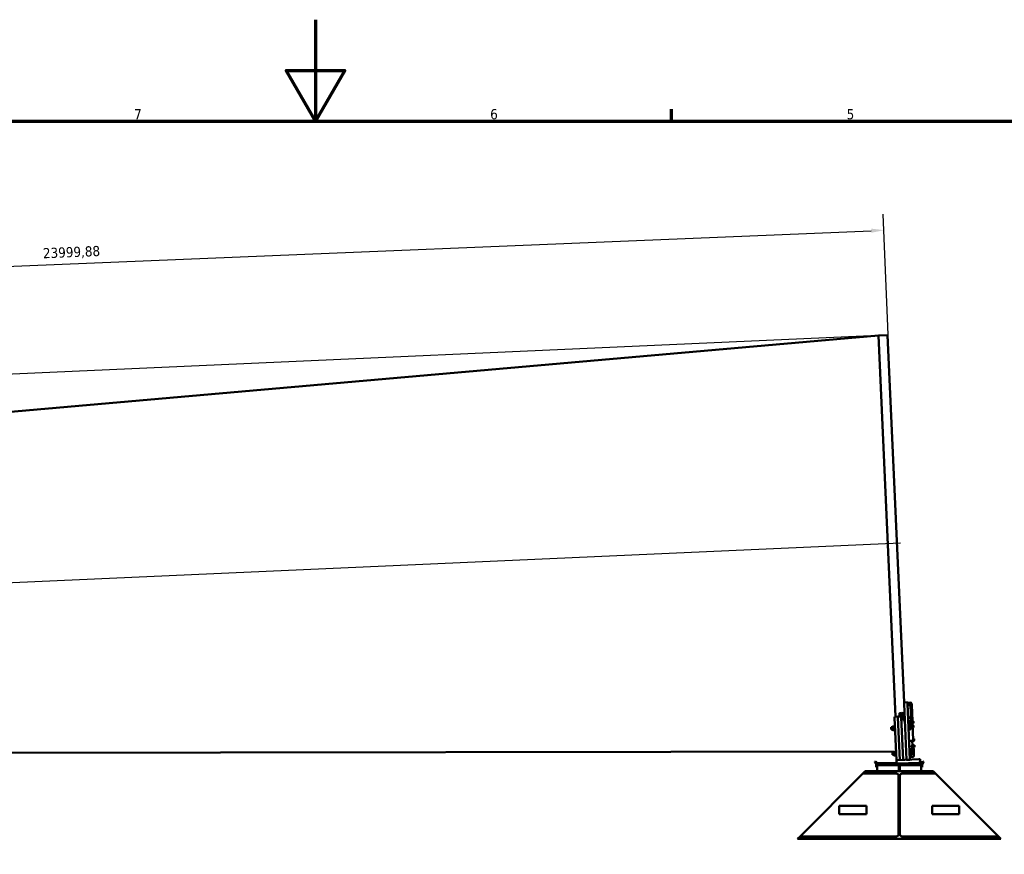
# Model space of a CAD drawing. Header units: millimetres. Extents: x 0 to 63075, y 0 to 44550.
# Tile 14 of 31: x 27174 to 41705, y 32226 to 44550. Entities that reach past the tile are written whole.
import ezdxf

# ---------------------------------------------------------------- set-up
doc = ezdxf.new("R2010")
doc.units = ezdxf.units.MM
doc.header["$LTSCALE"] = 75
for name, color, linetype, lineweight in [('Border (ISO)', 7, 'Continuous', 70), ('Centerline (ISO)', 7, 'Continuous', 25), ('Dimension (ISO)', 7, 'Continuous', 25), ('Visible (ISO)', 7, 'Continuous', 50)]:
    doc.layers.add(name, color=color, linetype=linetype, lineweight=lineweight)
doc.styles.add('Label Text (ISO)', font='tahoma.ttf')
doc.styles.add('Note Text (ISO)', font='tahoma.ttf')
doc.dimstyles.new('Default (ISO)', dxfattribs={"dimscale": 75, "dimtxt": 2, "dimasz": 2.5, "dimexe": 3.175, "dimexo": 0, "dimgap": 0.762, "dimtad": 1, "dimrnd": 1e-08, "dimtxsty": 'Note Text (ISO)', "dimcen": 0.09, "dimdle": 10, "dimclrd": 256, "dimclre": 256, "dimclrt": 256, "dimazin": 2, "dimtfac": 1, "dimtmove": 0, "dimatfit": 3, "dimfxl": 1, "dimtolj": 1, "dimtzin": 0, "dimlwd": -1, "dimlwe": -1, "dimarcsym": 0})

# ---------------------------------------------------------------- blocks, each defined once
blk = doc.blocks.new('Borders Default Border')
at = {"layer": 'Border (ISO)'}
blk.add_line((490.58, 574), (490.58, 576.4), dxfattribs=at)
at = {"layer": 'Border (ISO)', "flags": 128}
for points in [[(420.5, 594), (420.5, 574), (414.73, 584), (426.27, 584), (420.5, 574)], [(20, 20), (20, 574), (821, 574), (821, 20), (20, 20)]]:
    blk.add_lwpolyline(points, dxfattribs=at)
at = {"layer": 'Border (ISO)', "char_height": 2, "attachment_point": 7, "style": 'Label Text (ISO)'}
for s, insert in [('7', (384.84, 574.4)), ('6', (454.9, 574.36)), ('5', (525.04, 574.36))]:
    blk.add_mtext(s, dxfattribs=dict(at, insert=insert))
blk = doc.blocks.new('*D16')
at = {"layer": 'Defpoints', "color": 0, "transparency": 16777216}
for p in [(39849, 39885), (15232, 37787), (16080, 37825)]:
    blk.add_point(p, dxfattribs=at)
at = {"layer": 'Dimension (ISO)', "transparency": 16777216}
for p, q in [((39849, 39885), (14950, 38775)), ((10569, 39115), (15173, 39115)), ((15173, 39115), (15188, 38786)), ((15196, 38599), (15224, 37974)), ((16080, 37825), (14994, 37776))]:
    blk.add_line(p, q, dxfattribs=at)
for points in [[(15227, 38600), (15165, 38597), (15188, 38786)], [(15255, 37976), (15193, 37973), (15232, 37787)]]:
    blk.add_solid(points, dxfattribs=at)
at = {"layer": 'Dimension (ISO)', "transparency": 16777216, "insert": (10627, 39332), "char_height": 150, "attachment_point": 1, "style": 'Note Text (ISO)'}
blk.add_mtext('\\A1;\\fTahoma|b0|i0;\\H149.0446;Maximum allowable diameter difference = 1000', dxfattribs=at)
blk = doc.blocks.new('*D30')
at = {"layer": 'Defpoints', "color": 0, "transparency": 16777216}
for p in [(39929, 41442), (40120, 36821), (16144, 35753)]:
    blk.add_point(p, dxfattribs=at)
at = {"layer": 'Dimension (ISO)', "transparency": 16777216}
for p, q in [((40120, 36821), (39919, 41680)), ((16137, 40457), (39742, 41434)), ((16144, 35753), (15940, 40687))]:
    blk.add_line(p, q, dxfattribs=at)
for points in [[(39740, 41465), (39743, 41403), (39929, 41442)], [(16136, 40488), (16138, 40426), (15950, 40449)]]:
    blk.add_solid(points, dxfattribs=at)
at = {"layer": 'Dimension (ISO)', "transparency": 16777216, "insert": (27513, 41176), "char_height": 150, "attachment_point": 1, "rotation": 2.3694, "style": 'Note Text (ISO)'}
blk.add_mtext('\\A1;23999,88', dxfattribs=at)

msp = doc.modelspace()

# ---------------------------------------------------------------- linework, layer by layer
at = {"layer": 'Centerline (ISO)', "linetype": 'Continuous'}
msp.add_line((16538.7225, 35770.7045), (40172.6071, 36823.4692), dxfattribs=at)
at = {"layer": 'Visible (ISO)'}
for p, q in [((16633.8093, 37849.4953), (39848.5648, 39884.5816)), ((39848.5648, 39884.5816), (39983.431, 39890.5892)), ((40099.1841, 34258.3406), (39848.5648, 39884.5816)), ((39848.5648, 39884.5816), (40099.1841, 34258.3406)), ((40224.8959, 34469.859), (39983.431, 39890.5892)), ((40274.8464, 34472.084), (40224.8959, 34469.859)), ((40225.7859, 34449.8788), (40224.8959, 34469.859)), ((40225.7859, 34449.8788), (40262.7214, 33620.701)), ((40274.8464, 34472.084), (40275.7364, 34452.1038)), ((40275.2458, 34463.1166), (40323.1983, 34465.2527)), ((40275.4143, 34459.3358), (40323.3667, 34461.4718)), ((40275.7364, 34452.1038), (40312.6719, 33622.926)), ((40338.859, 34428.2816), (40337.6643, 34455.1018)), ((40157.8729, 34289.1108), (40157.0663, 34307.219)), ((40191.8436, 34312.9985), (40166.8683, 34311.886)), ((40167.675, 34293.7778), (40192.6502, 34294.8903)), ((40324.5614, 34434.6516), (40276.609, 34432.5156)), ((40276.8315, 34427.5205), (40324.7839, 34429.6566)), ((40321.7932, 34429.3803), (40321.9561, 34425.7237)), ((40321.9561, 34425.7237), (40331.9698, 34200.9229)), ((40338.9759, 34200.9429), (40328.8689, 34427.8366)), ((40338.859, 34428.2816), (40349.2645, 34194.6863)), ((40084.1989, 34257.6731), (40134.1494, 34259.8981)), ((40084.8664, 34242.688), (40084.1989, 34257.6731)), ((40112.87, 33614.0259), (40084.8664, 34242.688)), ((40134.1494, 34259.8981), (40184.0999, 34262.1232)), ((40134.1494, 34259.8981), (40134.8169, 34244.913)), ((40134.8169, 34244.913), (40134.1494, 34259.8981)), ((40134.8169, 34244.913), (40162.8205, 33616.2509)), ((40162.8205, 33616.2509), (40134.8169, 34244.913)), ((40157.8729, 34289.1108), (40159.1246, 34261.0106)), ((40184.0999, 34262.1232), (40209.8608, 34263.2707)), ((40184.0999, 34262.1232), (40184.7674, 34247.138)), ((40184.7674, 34247.138), (40184.0999, 34262.1232)), ((40184.7674, 34247.138), (40212.771, 33618.476)), ((40212.771, 33618.476), (40184.7674, 34247.138)), ((40187.9365, 34243.4087), (40189.1077, 34244.689)), ((40188.5393, 34229.8759), (40187.9365, 34243.4087)), ((40188.5393, 34229.8759), (40189.8197, 34228.7048)), ((40197.0728, 34245.0438), (40189.1077, 34244.689)), ((40189.1077, 34244.689), (40189.8197, 34228.7048)), ((40197.7848, 34229.0596), (40189.8197, 34228.7048)), ((40196.9281, 34248.2905), (40197.737, 34249.8476)), ((40196.9281, 34248.2905), (40197.9294, 34225.8128)), ((40197.9294, 34225.8128), (40198.8735, 34224.3338)), ((40210.1036, 34251.2754), (40198.3249, 34250.7507)), ((40210.3144, 34246.5426), (40198.5357, 34246.0179)), ((40210.9216, 34232.9105), (40199.1429, 34232.3858)), ((40211.318, 34224.0113), (40199.5393, 34223.4866)), ((40211.7135, 34248.9492), (40210.7694, 34250.4282)), ((40212.7147, 34226.4714), (40211.7135, 34248.9492)), ((40214.8551, 34245.8359), (40211.8581, 34245.7024)), ((40212.7147, 34226.4714), (40211.9059, 34224.9144)), ((40215.5671, 34229.8517), (40212.5701, 34229.7182)), ((40215.4536, 34232.4016), (40213.437, 34277.6721)), ((40215.4536, 34232.4016), (40216.0449, 34219.1255)), ((40216.0449, 34219.1255), (40216.7972, 34202.2375)), ((40216.7972, 34202.2375), (40216.8389, 34201.3015)), ((40236.8191, 34202.1915), (40216.8389, 34201.3015)), ((40286.7221, 34256.0441), (40284.4743, 34255.944)), ((40288.0571, 34226.0738), (40285.8093, 34225.9737)), ((40288.0571, 34226.0738), (40286.7221, 34256.0441)), ((40287.5047, 34255.3282), (40286.7221, 34256.0441)), ((40287.0144, 34198.9204), (40334.9668, 34201.0564)), ((40287.5047, 34255.3282), (40288.773, 34226.8565)), ((40288.4377, 34252.3618), (40287.6384, 34252.3262)), ((40288.773, 34226.8565), (40288.0571, 34226.0738)), ((40336.1615, 34174.2362), (40288.2091, 34172.1002)), ((40288.3307, 34254.7646), (40296.4508, 34255.1263)), ((40288.7262, 34245.8854), (40288.3307, 34254.7646)), ((40288.4316, 34167.1051), (40336.384, 34169.2412)), ((40289.4385, 34229.8941), (40288.6392, 34229.8585)), ((40288.7262, 34245.8854), (40296.8464, 34246.2472)), ((40289.3337, 34232.2488), (40288.7262, 34245.8854)), ((40289.3337, 34232.2488), (40297.4538, 34232.6105)), ((40289.5456, 34227.4913), (40289.3337, 34232.2488)), ((40289.5456, 34227.4913), (40297.6657, 34227.853)), ((40297.595, 34253.5255), (40297.1114, 34254.2831)), ((40297.7193, 34250.7344), (40297.595, 34253.5255)), ((40298.2208, 34239.4765), (40297.7193, 34250.7344)), ((40298.6305, 34230.2795), (40298.2208, 34239.4765)), ((40298.663, 34229.5492), (40298.2487, 34228.7516)), ((40298.663, 34229.5492), (40298.6305, 34230.2795)), ((40330.9775, 34223.1988), (40333.9746, 34223.3323)), ((40333.387, 34169.1077), (40334.4606, 34145.0072)), ((40340.393, 34167.7651), (40333.4606, 34167.4563)), ((40340.8028, 34159.9286), (40340.4691, 34167.4211)), ((40340.8028, 34159.9286), (40341.1068, 34153.1052)), ((40341.2995, 34148.7794), (40341.1068, 34153.1052)), ((40350.4592, 34167.8661), (40349.2645, 34194.6863)), ((40351.668, 34191.2902), (40349.4202, 34191.1901)), ((40350.4592, 34167.8661), (40350.7929, 34160.3736)), ((40353.003, 34161.3199), (40350.7552, 34161.2198)), ((40351.0969, 34153.5502), (40350.7929, 34160.3736)), ((40351.0969, 34153.5502), (40351.2896, 34149.2244)), ((40351.2896, 34149.2244), (40361.6805, 33915.9557)), ((40353.003, 34161.3199), (40351.668, 34191.2902)), ((40352.4506, 34190.5743), (40351.668, 34191.2902)), ((40352.4506, 34190.5743), (40353.7189, 34162.1025)), ((40353.3836, 34187.6079), (40352.5843, 34187.5723)), ((40353.7189, 34162.1025), (40353.003, 34161.3199)), ((40353.3292, 34188.8299), (40361.4494, 34189.1916)), ((40353.3737, 34187.8321), (40353.3292, 34188.8299)), ((40353.3737, 34187.8321), (40361.4938, 34188.1938)), ((40353.9285, 34175.3762), (40353.3737, 34187.8321)), ((40354.3845, 34165.1402), (40353.5852, 34165.1046)), ((40353.9285, 34175.3762), (40362.0487, 34175.7379)), ((40354.4389, 34163.9182), (40353.9285, 34175.3762)), ((40354.4389, 34163.9182), (40362.5591, 34164.2799)), ((40362.5409, 34188.7715), (40362.5215, 34188.802)), ((40362.5423, 34188.7404), (40362.5409, 34188.7715)), ((40362.842, 34182.0135), (40362.5423, 34188.7404)), ((40363.3746, 34170.0566), (40362.842, 34182.0135)), ((40363.609, 34164.7953), (40363.3746, 34170.0566)), ((40363.609, 34164.7953), (40363.5923, 34164.7633)), ((40036.0949, 34101.6386), (40038.4372, 34104.1992)), ((40037.4785, 34070.577), (40036.0949, 34101.6386)), ((40037.4785, 34070.577), (40040.0392, 34068.2349)), ((40054.9669, 34104.9355), (40038.4372, 34104.1992)), ((40038.4372, 34104.1992), (40040.0392, 34068.2349)), ((40056.5689, 34068.9712), (40040.0392, 34068.2349)), ((40054.6309, 34112.478), (40055.6689, 34114.4762)), ((40054.6309, 34112.478), (40056.9049, 34061.4286)), ((40056.9049, 34061.4286), (40058.1164, 34059.5307)), ((40081.9349, 34115.6462), (40058.1226, 34114.5855)), ((40083.1587, 34088.1735), (40059.3464, 34087.1127)), ((40084.3825, 34060.7007), (40060.5702, 34059.64)), ((40085.6002, 34113.8575), (40084.3887, 34115.7555)), ((40085.3243, 34120.0514), (40086.5174, 34121.3558)), ((40088.1501, 34056.6143), (40085.3243, 34120.0514)), ((40086.5174, 34121.3558), (40090.2637, 34121.5227)), ((40086.5174, 34121.3558), (40089.4545, 34055.4212)), ((40087.8742, 34062.8082), (40086.8362, 34060.81)), ((40088.1501, 34056.6143), (40089.4545, 34055.4212)), ((40089.4545, 34055.4212), (40093.2008, 34055.588)), ((40289.5051, 34143.0047), (40337.4576, 34145.1407)), ((40337.843, 34136.489), (40289.8905, 34134.353)), ((40293.8119, 34130.5897), (40290.0656, 34130.4228)), ((40296.7489, 34064.655), (40293.0026, 34064.4882)), ((40296.7489, 34064.655), (40293.8119, 34130.5897)), ((40295.1163, 34129.3965), (40293.8119, 34130.5897)), ((40295.1163, 34129.3965), (40297.9421, 34065.9594)), ((40296.1913, 34123.2433), (40295.3919, 34123.2077)), ((40296.1047, 34125.1863), (40315.3294, 34126.0427)), ((40297.3285, 34097.7136), (40296.1047, 34125.1863)), ((40297.9421, 34065.9594), (40296.7489, 34064.655)), ((40297.3285, 34097.7136), (40316.5532, 34098.5699)), ((40298.5522, 34070.2408), (40297.3285, 34097.7136)), ((40298.4657, 34072.1839), (40297.6664, 34072.1483)), ((40298.5522, 34070.2408), (40317.777, 34071.0972)), ((40318.3951, 34112.4156), (40317.7832, 34126.152)), ((40319.6189, 34084.9429), (40318.3951, 34112.4156)), ((40320.2307, 34071.2065), (40319.6189, 34084.9429)), ((40355.5079, 34121.9411), (40352.5108, 34121.8076)), ((40356.2199, 34105.957), (40353.2228, 34105.8235)), ((40356.1628, 34125.2185), (40355.3635, 34125.1829)), ((40355.3635, 34125.1829), (40356.3643, 34102.7152)), ((40356.0562, 34127.6109), (40364.1763, 34127.9726)), ((40356.4537, 34118.6864), (40356.0562, 34127.6109)), ((40357.1636, 34102.7508), (40356.3643, 34102.7152)), ((40356.4537, 34118.6864), (40364.5739, 34119.0481)), ((40357.0607, 34105.0601), (40356.4537, 34118.6864)), ((40357.0607, 34105.0601), (40365.1809, 34105.4218)), ((40357.2702, 34100.3583), (40357.0607, 34105.0601)), ((40357.2702, 34100.3583), (40365.3903, 34100.7201)), ((40365.3201, 34126.3822), (40364.8488, 34127.1204)), ((40365.4459, 34123.5581), (40365.3201, 34126.3822)), ((40365.9481, 34112.2827), (40365.4459, 34123.5581)), ((40366.3563, 34103.1186), (40365.9481, 34112.2827)), ((40366.3881, 34102.4059), (40365.9843, 34101.6287)), ((40366.3881, 34102.4059), (40366.3563, 34103.1186)), ((40300.2814, 33901.0843), (40348.2339, 33903.2203)), ((40345.2368, 33903.0868), (40348.3937, 33832.2169)), ((40349.3349, 33900.9751), (40349.2315, 33903.2958)), ((40349.3349, 33900.9751), (40350.1175, 33900.2592)), ((40349.9779, 33903.3932), (40350.1175, 33900.2592)), ((40350.1175, 33900.2592), (40352.3653, 33900.3594)), ((40352.5287, 33896.6896), (40352.2074, 33903.9033)), ((40352.5585, 33896.0204), (40352.5287, 33896.6896)), ((40362.5486, 33896.4654), (40352.5585, 33896.0204)), ((40363.2681, 33930.8748), (40361.0203, 33930.7746)), ((40361.6805, 33915.9557), (40362.5188, 33897.1346)), ((40364.6031, 33900.9045), (40362.3554, 33900.8044)), ((40362.5188, 33897.1346), (40362.5486, 33896.4654)), ((40364.6031, 33900.9045), (40363.2681, 33930.8748)), ((40364.0507, 33930.1589), (40363.2681, 33930.8748)), ((40364.0507, 33930.1589), (40365.319, 33901.6871)), ((40364.9838, 33927.1925), (40364.1845, 33927.1569)), ((40365.319, 33901.6871), (40364.6031, 33900.9045)), ((40364.9293, 33928.4144), (40373.0495, 33928.7762)), ((40364.9738, 33927.4166), (40364.9293, 33928.4144)), ((40364.9738, 33927.4166), (40373.0939, 33927.7784)), ((40365.5286, 33914.9608), (40364.9738, 33927.4166)), ((40365.9846, 33904.7248), (40365.1853, 33904.6892)), ((40365.5286, 33914.9608), (40373.6488, 33915.3225)), ((40366.039, 33903.5028), (40365.5286, 33914.9608)), ((40366.039, 33903.5028), (40374.1592, 33903.8645)), ((40374.1411, 33928.3561), (40374.1216, 33928.3866)), ((40374.1425, 33928.3249), (40374.1411, 33928.3561)), ((40374.4421, 33921.5981), (40374.1425, 33928.3249)), ((40374.9747, 33909.6412), (40374.4421, 33921.5981)), ((40375.2091, 33904.3799), (40374.9747, 33909.6412)), ((40375.2091, 33904.3799), (40375.1924, 33904.3478)), ((16818.2642, 33708.6015), (40102.2084, 33745.6376)), ((40052.7826, 33727.0101), (40055.1249, 33729.5707)), ((40054.1663, 33695.9485), (40052.7826, 33727.0101)), ((40071.6546, 33730.307), (40055.1249, 33729.5707)), ((40055.1249, 33729.5707), (40056.7269, 33693.6063)), ((40071.3186, 33737.8495), (40072.3566, 33739.8477)), ((40071.3186, 33737.8495), (40073.5926, 33686.8001)), ((40098.6227, 33741.0177), (40074.8103, 33739.957)), ((40099.8464, 33713.5449), (40076.0341, 33712.4842)), ((40102.2879, 33739.229), (40101.0764, 33741.127)), ((40102.012, 33745.4229), (40103.2052, 33746.7273)), ((40104.8378, 33681.9858), (40102.012, 33745.4229)), ((40103.2052, 33746.7273), (40106.9514, 33746.8942)), ((40103.2052, 33746.7273), (40106.1422, 33680.7927)), ((40305.7042, 33779.3458), (40353.6567, 33781.4818)), ((40354.0903, 33771.7478), (40306.1378, 33769.6118)), ((40310.4996, 33755.9612), (40306.7533, 33755.7943)), ((40313.4366, 33690.0265), (40310.4996, 33755.9612)), ((40311.804, 33754.768), (40310.4996, 33755.9612)), ((40311.804, 33754.768), (40314.6298, 33691.3309)), ((40312.879, 33748.6148), (40312.0797, 33748.5792)), ((40312.7924, 33750.5578), (40332.0172, 33751.4142)), ((40314.0162, 33723.0851), (40312.7924, 33750.5578)), ((40314.0162, 33723.0851), (40333.2409, 33723.9414)), ((40315.24, 33695.6123), (40314.0162, 33723.0851)), ((40328.6535, 33825.9406), (40329.8246, 33827.2208)), ((40329.2563, 33812.4078), (40328.6535, 33825.9406)), ((40329.2563, 33812.4078), (40330.5367, 33811.2367)), ((40340.1674, 33827.6816), (40329.8246, 33827.2208)), ((40329.8246, 33827.2208), (40330.5367, 33811.2367)), ((40340.8794, 33811.6974), (40330.5367, 33811.2367)), ((40335.0828, 33737.7871), (40334.4709, 33751.5235)), ((40336.3066, 33710.3144), (40335.0828, 33737.7871)), ((40345.0178, 33831.1508), (40340.0228, 33830.9283)), ((40341.024, 33808.4506), (40340.0228, 33830.9283)), ((40346.0191, 33808.6731), (40341.024, 33808.4506)), ((40345.0178, 33831.1508), (40345.4189, 33831.923)), ((40346.0191, 33808.6731), (40345.0178, 33831.1508)), ((40346.0191, 33808.6731), (40346.4872, 33807.9397)), ((40350.8864, 33832.3279), (40346.4804, 33832.1316)), ((40351.4128, 33820.5115), (40347.0068, 33820.3152)), ((40351.9541, 33808.3588), (40347.5481, 33808.1625)), ((40351.9691, 33808.0225), (40347.5631, 33807.8263)), ((40349.4764, 33807.9115), (40350.4732, 33785.5343)), ((40350.4732, 33785.5343), (40350.6596, 33781.3483)), ((40352.4305, 33831.481), (40351.9623, 33832.2145)), ((40352.297, 33834.4781), (40353.0128, 33835.2607)), ((40353.5652, 33806.0063), (40352.297, 33834.4781)), ((40353.0128, 33835.2607), (40355.2606, 33835.3608)), ((40353.0128, 33835.2607), (40354.3479, 33805.2904)), ((40353.4317, 33809.0033), (40353.0306, 33808.2312)), ((40353.5652, 33806.0063), (40354.3479, 33805.2904)), ((40354.3479, 33805.2904), (40356.5956, 33805.3905)), ((40365.1353, 33838.3961), (40355.1452, 33837.9511)), ((40355.3177, 33834.0797), (40355.1452, 33837.9511)), ((40355.3177, 33834.0797), (40356.2282, 33813.6382)), ((40356.4951, 33807.6476), (40356.2282, 33813.6382)), ((40356.9956, 33796.4111), (40356.4951, 33807.6476)), ((40356.9956, 33796.4111), (40357.2625, 33790.4205)), ((40357.4793, 33785.5535), (40357.2625, 33790.4205)), ((40365.1353, 33838.3961), (40365.3078, 33834.5247)), ((40367.4985, 33835.906), (40365.2507, 33835.8058)), ((40365.3078, 33834.5247), (40366.2183, 33814.0832)), ((40366.2183, 33814.0832), (40366.4852, 33808.0926)), ((40366.4852, 33808.0926), (40366.9857, 33796.8561)), ((40368.8335, 33805.9357), (40366.5857, 33805.8355)), ((40367.2526, 33790.8655), (40366.9857, 33796.8561)), ((40367.2526, 33790.8655), (40367.4694, 33785.9985)), ((40367.4694, 33785.9985), (40372.1442, 33681.0504)), ((40368.8335, 33805.9357), (40367.4985, 33835.906)), ((40368.2811, 33835.1901), (40367.4985, 33835.906)), ((40368.2811, 33835.1901), (40369.5494, 33806.7183)), ((40369.2141, 33832.2237), (40368.4148, 33832.188)), ((40369.5494, 33806.7183), (40368.8335, 33805.9357)), ((40369.1032, 33834.714), (40377.2234, 33835.0757)), ((40369.1076, 33834.6161), (40369.1032, 33834.714)), ((40369.1076, 33834.6161), (40377.2277, 33834.9778)), ((40369.5051, 33825.6916), (40369.1076, 33834.6161)), ((40370.215, 33809.7559), (40369.4157, 33809.7203)), ((40369.5051, 33825.6916), (40377.6253, 33826.0533)), ((40370.1121, 33812.0653), (40369.5051, 33825.6916)), ((40370.1121, 33812.0653), (40378.2322, 33812.427)), ((40370.3215, 33807.3635), (40370.1121, 33812.0653)), ((40370.3215, 33807.3635), (40378.4417, 33807.7252)), ((40370.3259, 33807.2655), (40370.3215, 33807.3635)), ((40370.3259, 33807.2655), (40378.446, 33807.6273)), ((40377.9002, 33834.1256), (40377.7572, 33834.3496)), ((40378.3714, 33833.3873), (40377.9002, 33834.1256)), ((40378.4972, 33830.5632), (40378.3714, 33833.3873)), ((40378.9995, 33819.2878), (40378.4972, 33830.5632)), ((40379.0357, 33808.6338), (40378.9132, 33808.398)), ((40379.4077, 33810.1238), (40378.9995, 33819.2878)), ((40379.4394, 33809.4111), (40379.0357, 33808.6338)), ((40379.4394, 33809.4111), (40379.4077, 33810.1238)), ((39793.5462, 33590.5466), (39806.5366, 33598.0466)), ((39793.5462, 33590.5466), (39796.0462, 33586.2165)), ((39812.027, 33558.537), (39796.0462, 33586.2165)), ((39809.0366, 33593.7165), (39806.5366, 33598.0466)), ((39825.0174, 33566.037), (39809.0366, 33593.7165)), ((40114.6496, 33574.0754), (39820.3763, 33574.0754)), ((40054.1663, 33695.9485), (40056.7269, 33693.6063)), ((40073.2566, 33694.3427), (40056.7269, 33693.6063)), ((40073.5926, 33686.8001), (40074.8041, 33684.9022)), ((40101.0702, 33686.0722), (40077.2579, 33685.0115)), ((40104.5619, 33688.1797), (40103.524, 33686.1815)), ((40104.8378, 33681.9858), (40106.1422, 33680.7927)), ((40106.1422, 33680.7927), (40109.8885, 33680.9595)), ((40132.8502, 33614.9159), (40112.87, 33614.0259)), ((40115.0951, 33564.0754), (40112.87, 33614.0259)), ((40132.8502, 33614.9159), (40442.5431, 33628.7111)), ((40135.0752, 33564.9655), (40444.7681, 33578.7606)), ((40262.2764, 33630.6911), (40252.7313, 33620.256)), ((40262.7214, 33620.701), (40312.6719, 33622.926)), ((40313.4366, 33690.0265), (40309.6904, 33689.8597)), ((40310.8127, 33664.6637), (40358.7652, 33666.7997)), ((40314.6298, 33691.3309), (40313.4366, 33690.0265)), ((40315.1534, 33697.5554), (40314.3541, 33697.5198)), ((40315.24, 33695.6123), (40334.4647, 33696.4687)), ((40336.9185, 33696.578), (40336.3066, 33710.3144)), ((40464.0366, 33574.0754), (40339.5886, 33574.0754)), ((40462.5233, 33629.6011), (40442.5431, 33628.7111)), ((40464.7483, 33579.6506), (40444.7681, 33578.7606)), ((40464.7483, 33579.6506), (40462.5233, 33629.6011)), ((40464.0366, 33574.0754), (40464.0366, 33564.0754)), ((40483.0558, 33566.037), (40499.0366, 33593.7165)), ((40496.0462, 33558.537), (40512.027, 33586.2165)), ((40501.5366, 33598.0466), (40499.0366, 33593.7165)), ((40501.5366, 33598.0466), (40514.527, 33590.5466)), ((40512.027, 33586.2165), (40514.527, 33590.5466)), ((39654.0366, 33454.0754), (39618.0366, 33418.0754)), ((40004.0366, 33454.0754), (39654.0366, 33454.0754)), ((39814.0366, 33519.0754), (39814.0366, 33551.037)), ((39814.0366, 33519.0754), (39814.0366, 33514.0754)), ((39829.0366, 33514.0754), (39814.0366, 33514.0754)), ((39829.0366, 33554.0754), (39828.8823, 33554.0754)), ((39829.0366, 33564.0754), (39829.0366, 33544.0754)), ((40146.5366, 33564.0754), (39829.0366, 33564.0754)), ((40146.5366, 33554.0754), (39829.0366, 33554.0754)), ((39829.0366, 33454.0754), (39829.0366, 33554.0754)), ((40146.5366, 33544.0754), (39829.0366, 33544.0754)), ((40304.0366, 33454.0754), (40004.0366, 33454.0754)), ((40004.0366, 33454.0754), (40004.0366, 33418.0754)), ((40135.0752, 33564.9655), (40115.0951, 33564.0754)), ((40146.5366, 33565.476), (40146.5366, 33454.0754)), ((40161.5366, 33566.1442), (40161.5366, 33454.0754)), ((40479.0366, 33564.0754), (40161.5366, 33564.0754)), ((40479.0366, 33554.0754), (40161.5366, 33554.0754)), ((40479.0366, 33544.0754), (40161.5366, 33544.0754)), ((40654.0366, 33454.0754), (40304.0366, 33454.0754)), ((40304.0366, 33418.0754), (40304.0366, 33454.0754)), ((40479.0366, 33564.0754), (40479.0366, 33544.0754)), ((40479.0366, 33454.0754), (40479.0366, 33554.0754)), ((40494.0366, 33514.0754), (40479.0366, 33514.0754)), ((40494.0366, 33519.0754), (40494.0366, 33551.037)), ((40494.0366, 33514.0754), (40494.0366, 33519.0754)), ((40654.0366, 33454.0754), (40690.0366, 33418.0754)), ((39588.0366, 33388.0754), (38720.0366, 32520.0754)), ((39618.0366, 33418.0754), (39588.0366, 33388.0754)), ((40004.0366, 33418.0754), (39618.0366, 33418.0754)), ((40004.0366, 33418.0754), (40114.5366, 33418.0754)), ((40144.5366, 33388.0754), (40144.5366, 32520.0754)), ((40163.5366, 32520.0754), (40163.5366, 33388.0754)), ((40193.5366, 33418.0754), (40304.0366, 33418.0754)), ((40690.0366, 33418.0754), (40304.0366, 33418.0754)), ((40690.0366, 33418.0754), (40720.0366, 33388.0754)), ((40720.0366, 33388.0754), (41588.0366, 32520.0754)), ((39670.0366, 32940.0754), (39270.0366, 32940.0754)), ((39270.0366, 32940.0754), (39270.0366, 32820.0754)), ((39670.0366, 32820.0754), (39670.0366, 32940.0754)), ((40638.0366, 32820.0754), (40638.0366, 32940.0754)), ((40638.0366, 32940.0754), (41038.0366, 32940.0754)), ((41038.0366, 32940.0754), (41038.0366, 32820.0754)), ((39270.0366, 32820.0754), (39670.0366, 32820.0754)), ((41038.0366, 32820.0754), (40638.0366, 32820.0754)), ((38690.0366, 32490.0754), (38654.0366, 32454.0754)), ((40004.0366, 32454.0754), (38654.0366, 32454.0754)), ((38720.0366, 32520.0754), (38690.0366, 32490.0754)), ((40004.0366, 32490.0754), (38690.0366, 32490.0754)), ((40114.5366, 32490.0754), (40004.0366, 32490.0754)), ((40004.0366, 32490.0754), (40004.0366, 32454.0754)), ((40004.0366, 32454.0754), (40304.0366, 32454.0754)), ((40304.0366, 32490.0754), (40193.5366, 32490.0754)), ((41618.0366, 32490.0754), (40304.0366, 32490.0754)), ((40304.0366, 32454.0754), (40304.0366, 32490.0754)), ((41654.0366, 32454.0754), (40304.0366, 32454.0754)), ((41588.0366, 32520.0754), (41618.0366, 32490.0754)), ((41618.0366, 32490.0754), (41654.0366, 32454.0754))]:
    msp.add_line(p, q, dxfattribs=at)
for centre, radius, start, end in [((39799.0366, 33551.037), 15, 0, 30), ((39799.0366, 33551.037), 30, 0, 30), ((40509.0366, 33551.037), 30, 150, 180), ((40509.0366, 33551.037), 15, 150, 180), ((40114.5366, 33388.0754), 30, 0, 90), ((40193.5366, 33388.0754), 30, 90, 180), ((40114.5366, 32520.0754), 30, 270, 0), ((40193.5366, 32520.0754), 30, 180, 270)]:
    msp.add_arc(centre, radius, start, end, dxfattribs=at)
for centre, major_axis, ratio, start_param, end_param in [((40323.7378, 34453.1403), (13.9861, 0.623), 0.8660254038, 0.2645207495, 1.5707963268), ((40323.6782, 34454.4787), (13.9861, 0.623), 0.5, 0, 1.5707963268), ((40167.0564, 34307.664), (-9.9901, -0.445), 0.4226182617, 4.7123889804, 6.2831853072), ((40193.4568, 34276.7821), (39.9604, 1.78), 0.906307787, 0, 1.5707963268), ((40193.4568, 34276.7821), (19.9802, 0.89), 0.906307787, 0, 1.5707963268), ((40272.2282, 34418.5036), (9.2198, 10.0795), 0.2679491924, 0.7560713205, 0.7853981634), ((40327.1737, 34420.9512), (-10.0795, 9.2198), 0.2679491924, 5.4977871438, 5.5271139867), ((40324.8729, 34427.6586), (13.9861, 0.623), 0.5, 0, 1.5707963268), ((40324.8729, 34427.6586), (3.996, 0.178), 0.5, 0, 1.5707963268), ((40167.863, 34289.5558), (-9.9901, -0.445), 0.4226182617, 4.7123889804, 6.2831853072), ((40193.9667, 34265.3363), (-9.9901, -0.445), 0.4226182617, 4.7123889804, 6.9982267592), ((40194.5852, 34251.4501), (19.9802, 0.89), 0.906307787, 0, 1.5707963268), ((40334.1287, 34219.8716), (3.996, 0.178), 0.8660254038, 0, 1.5707963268), ((40335.2783, 34194.0633), (13.9861, 0.623), 0.5, 0, 1.5707963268), ((40336.473, 34167.2431), (13.9861, 0.623), 0.5, 0, 1.5707963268), ((40336.473, 34167.2431), (3.996, 0.178), 0.5, 0, 1.5707963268), ((40337.3034, 34148.6014), (13.9861, 0.623), 0.8660254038, 4.7123889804, 6.2831853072), ((40337.3034, 34148.6014), (3.996, 0.178), 0.8660254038, 4.7123889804, 6.2831853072), ((40347.6943, 33915.3327), (13.9861, 0.623), 0.8660254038, 4.7123889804, 6.2831853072), ((40353.4832, 33785.3754), (3.996, 0.178), 0.9743700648, 4.7123889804, 6.2831853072), ((40353.4832, 33785.3754), (13.9861, 0.623), 0.9743700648, 4.7123889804, 6.2831853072), ((40358.1581, 33680.4274), (13.9861, 0.623), 0.9743700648, 4.7123889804, 6.2831853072)]:
    msp.add_ellipse(centre, major_axis=major_axis, ratio=ratio, start_param=start_param, end_param=end_param, dxfattribs=at)
for points, weights in [([(40198.3249, 34250.7507), (40196.4323, 34248.2953), (40198.5357, 34246.0179)], [1, 1.15470053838, 1]), ([(40198.5357, 34246.0179), (40196.8413, 34239.1129), (40199.1429, 34232.3858)], [1, 1.15470053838, 1]), ([(40199.1429, 34232.3858), (40197.3431, 34227.8472), (40199.5393, 34223.4866)], [1, 1.15470053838, 1]), ([(40199.5393, 34223.4866), (40199.1345, 34223.9249), (40198.8735, 34224.3338)], [1, 1.02646777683, 1.04387878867]), ([(40210.3144, 34246.5426), (40212.207, 34248.998), (40210.1036, 34251.2754)], [1, 1.15470053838, 1]), ([(40210.9216, 34232.9105), (40212.616, 34239.8155), (40210.3144, 34246.5426)], [1, 1.15470053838, 1]), ([(40211.318, 34224.0113), (40213.1178, 34228.5499), (40210.9216, 34232.9105)], [1, 1.15470053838, 1]), ([(40211.9059, 34224.9144), (40211.6823, 34224.4838), (40211.318, 34224.0113)], [1.04387878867, 1.02646777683, 1]), ([(40297.7193, 34250.7344), (40297.6276, 34252.7948), (40296.4508, 34255.1263)], [1, 1.0379548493, 1]), ([(40296.4508, 34255.1263), (40296.8516, 34254.6902), (40297.1114, 34254.2831)], [1, 1.01316741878, 1.01719867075]), ([(40296.8464, 34246.2472), (40297.8111, 34248.674), (40297.7193, 34250.7344)], [1, 1.0379548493, 1]), ([(40298.2208, 34239.4765), (40298.0799, 34242.6409), (40296.8464, 34246.2472)], [1, 1.0379548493, 1]), ([(40297.4538, 34232.6105), (40298.3618, 34236.3122), (40298.2208, 34239.4765)], [1, 1.0379548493, 1]), ([(40298.6305, 34230.2795), (40298.5813, 34231.3835), (40297.4538, 34232.6105)], [1, 1.0379548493, 1]), ([(40297.6657, 34227.853), (40298.6797, 34229.1755), (40298.6305, 34230.2795)], [1, 1.0379548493, 1]), ([(40362.5423, 34188.7404), (40362.532, 34188.9719), (40361.4494, 34189.1916)], [1, 1.0379548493, 1]), ([(40361.4938, 34188.1938), (40362.5526, 34188.5088), (40362.5423, 34188.7404)], [1, 1.0379548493, 1]), ([(40362.842, 34182.0135), (40362.7132, 34184.9039), (40361.4938, 34188.1938)], [1, 1.0379548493, 1]), ([(40362.0487, 34175.7379), (40362.9707, 34179.1232), (40362.842, 34182.0135)], [1, 1.0379548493, 1]), ([(40363.3746, 34170.0566), (40363.2562, 34172.7155), (40362.0487, 34175.7379)], [1, 1.0379548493, 1]), ([(40362.5591, 34164.2799), (40363.493, 34167.3978), (40363.3746, 34170.0566)], [1, 1.0379548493, 1]), ([(40363.5923, 34164.7633), (40363.4842, 34164.5552), (40362.5591, 34164.2799)], [1.00860777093, 1.0330055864, 1]), ([(40055.6689, 34114.4762), (40055.6689, 34114.4762), (40058.1226, 34114.5855)], [1.07735026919, 1.07735026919, 1]), ([(40058.1226, 34114.5855), (40054.1557, 34100.6452), (40059.3464, 34087.1127)], [1, 1.15470053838, 1]), ([(40059.3464, 34087.1127), (40055.3795, 34073.1724), (40060.5702, 34059.64)], [1, 1.15470053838, 1]), ([(40060.5702, 34059.64), (40058.1164, 34059.5307), (40058.1164, 34059.5307)], [1, 1.07735026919, 1.07735026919]), ([(40081.9349, 34115.6462), (40084.3887, 34115.7555), (40084.3887, 34115.7555)], [1, 1.07735026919, 1.07735026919]), ([(40083.1587, 34088.1735), (40087.1256, 34102.1138), (40081.9349, 34115.6462)], [1, 1.15470053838, 1]), ([(40084.3825, 34060.7007), (40088.3494, 34074.641), (40083.1587, 34088.1735)], [1, 1.15470053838, 1]), ([(40086.8362, 34060.81), (40086.8362, 34060.81), (40084.3825, 34060.7007)], [1.07735026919, 1.07735026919, 1]), ([(40315.3294, 34126.0427), (40317.7832, 34126.152), (40317.7832, 34126.152)], [1, 1.0379548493, 1]), ([(40318.3951, 34112.4156), (40318.1111, 34118.7907), (40315.3294, 34126.0427)], [1, 1.0379548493, 1]), ([(40316.5532, 34098.5699), (40318.6791, 34106.0405), (40318.3951, 34112.4156)], [1, 1.0379548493, 1]), ([(40319.6189, 34084.9429), (40319.3349, 34091.3179), (40316.5532, 34098.5699)], [1, 1.0379548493, 1]), ([(40317.777, 34071.0972), (40319.9028, 34078.5678), (40319.6189, 34084.9429)], [1, 1.0379548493, 1]), ([(40320.2307, 34071.2065), (40320.2307, 34071.2065), (40317.777, 34071.0972)], [1, 1.0379548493, 1]), ([(40365.4459, 34123.5581), (40365.3536, 34125.629), (40364.1763, 34127.9726)], [1, 1.0379548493, 1]), ([(40364.1763, 34127.9726), (40364.5863, 34127.5316), (40364.8488, 34127.1204)], [1, 1.01348375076, 1.01738709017]), ([(40364.5739, 34119.0481), (40365.5381, 34121.4871), (40365.4459, 34123.5581)], [1, 1.0379548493, 1]), ([(40365.9481, 34112.2827), (40365.8073, 34115.4447), (40364.5739, 34119.0481)], [1, 1.0379548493, 1]), ([(40365.1809, 34105.4218), (40366.089, 34109.1207), (40365.9481, 34112.2827)], [1, 1.0379548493, 1]), ([(40366.3563, 34103.1186), (40366.3077, 34104.2097), (40365.1809, 34105.4218)], [1, 1.0379548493, 1]), ([(40365.3903, 34100.7201), (40366.4049, 34102.0276), (40366.3563, 34103.1186)], [1, 1.0379548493, 1]), ([(40374.1425, 33928.3249), (40374.1321, 33928.5565), (40373.0495, 33928.7762)], [1, 1.0379548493, 1]), ([(40373.0939, 33927.7784), (40374.1528, 33928.0934), (40374.1425, 33928.3249)], [1, 1.0379548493, 1]), ([(40374.4421, 33921.5981), (40374.3134, 33924.4885), (40373.0939, 33927.7784)], [1, 1.0379548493, 1]), ([(40373.6488, 33915.3225), (40374.5709, 33918.7077), (40374.4421, 33921.5981)], [1, 1.0379548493, 1]), ([(40374.9747, 33909.6412), (40374.8563, 33912.3), (40373.6488, 33915.3225)], [1, 1.0379548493, 1]), ([(40374.1592, 33903.8645), (40375.0932, 33906.9824), (40374.9747, 33909.6412)], [1, 1.0379548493, 1]), ([(40375.1924, 33904.3478), (40375.0843, 33904.1398), (40374.1592, 33903.8645)], [1.00860777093, 1.0330055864, 1]), ([(40072.3566, 33739.8477), (40072.3566, 33739.8477), (40074.8103, 33739.957)], [1.07735026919, 1.07735026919, 1]), ([(40074.8103, 33739.957), (40070.8434, 33726.0166), (40076.0341, 33712.4842)], [1, 1.15470053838, 1]), ([(40098.6227, 33741.0177), (40101.0764, 33741.127), (40101.0764, 33741.127)], [1, 1.07735026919, 1.07735026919]), ([(40099.8464, 33713.5449), (40103.8133, 33727.4853), (40098.6227, 33741.0177)], [1, 1.15470053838, 1]), ([(40101.0702, 33686.0722), (40105.0371, 33700.0125), (40099.8464, 33713.5449)], [1, 1.15470053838, 1]), ([(40332.0172, 33751.4142), (40334.4709, 33751.5235), (40334.4709, 33751.5235)], [1, 1.0379548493, 1]), ([(40335.0828, 33737.7871), (40334.7988, 33744.1622), (40332.0172, 33751.4142)], [1, 1.0379548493, 1]), ([(40333.2409, 33723.9414), (40335.3668, 33731.412), (40335.0828, 33737.7871)], [1, 1.0379548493, 1]), ([(40336.3066, 33710.3144), (40336.0226, 33716.6894), (40333.2409, 33723.9414)], [1, 1.0379548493, 1]), ([(40345.4189, 33831.923), (40345.4587, 33831.9997), (40346.4804, 33832.1316)], [1.07719130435, 1.0738437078, 1]), ([(40346.4804, 33832.1316), (40344.7456, 33826.1344), (40347.0068, 33820.3152)], [1, 1.15470053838, 1]), ([(40347.0068, 33820.3152), (40345.2794, 33814.1498), (40347.5481, 33808.1625)], [1, 1.15470053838, 1]), ([(40347.5481, 33808.1625), (40345.5576, 33807.9054), (40347.5631, 33807.8263)], [1, 1.15470053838, 1]), ([(40350.8864, 33832.3279), (40351.9158, 33832.2873), (40351.9623, 33832.2145)], [1, 1.0738437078, 1.07719130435]), ([(40351.4128, 33820.5115), (40353.1476, 33826.5087), (40350.8864, 33832.3279)], [1, 1.15470053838, 1]), ([(40351.9541, 33808.3588), (40353.6815, 33814.5241), (40351.4128, 33820.5115)], [1, 1.15470053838, 1]), ([(40351.9691, 33808.0225), (40353.9596, 33808.2796), (40351.9541, 33808.3588)], [1, 1.15470053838, 1]), ([(40377.8316, 33834.2298), (40377.5842, 33834.6392), (40377.2234, 33835.0757)], [1.01624361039, 1.01177459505, 1]), ([(40378.4972, 33830.5632), (40378.405, 33832.6342), (40377.2277, 33834.9778)], [1, 1.0379548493, 1]), ([(40377.2277, 33834.9778), (40377.6377, 33834.5368), (40377.9002, 33834.1256)], [1, 1.01348375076, 1.01738709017]), ([(40377.6253, 33826.0533), (40378.5895, 33828.4923), (40378.4972, 33830.5632)], [1, 1.0379548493, 1]), ([(40378.9995, 33819.2878), (40378.8586, 33822.4498), (40377.6253, 33826.0533)], [1, 1.0379548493, 1]), ([(40378.2322, 33812.427), (40379.1403, 33816.1258), (40378.9995, 33819.2878)], [1, 1.0379548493, 1]), ([(40379.4077, 33810.1238), (40379.3591, 33811.2148), (40378.2322, 33812.427)], [1, 1.0379548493, 1]), ([(40378.4417, 33807.7252), (40379.4563, 33809.0327), (40379.4077, 33810.1238)], [1, 1.0379548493, 1]), ([(40378.9132, 33808.398), (40378.7203, 33808.0266), (40378.446, 33807.6273)], [1.01477992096, 1.01005230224, 1]), ([(40378.446, 33807.6273), (40378.494, 33807.7411), (40378.5391, 33807.8534)], [1, 1.00180903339, 1.00344561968]), ([(40076.0341, 33712.4842), (40072.0672, 33698.5439), (40077.2579, 33685.0115)], [1, 1.15470053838, 1]), ([(40077.2579, 33685.0115), (40074.8041, 33684.9022), (40074.8041, 33684.9022)], [1, 1.07735026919, 1.07735026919]), ([(40103.524, 33686.1815), (40103.524, 33686.1815), (40101.0702, 33686.0722)], [1.07735026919, 1.07735026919, 1]), ([(40334.4647, 33696.4687), (40336.5906, 33703.9393), (40336.3066, 33710.3144)], [1, 1.0379548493, 1]), ([(40336.9185, 33696.578), (40336.9185, 33696.578), (40334.4647, 33696.4687)], [1, 1.0379548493, 1])]:
    msp.add_rational_spline(points, weights, degree=2, dxfattribs=at)

# ---------------------------------------------------------------- block references
at = {"xscale": 75, "yscale": 75, "zscale": 75}
msp.add_blockref('Borders Default Border', (0, 0), dxfattribs=at)

# ---------------------------------------------------------------- dimensions: what is measured, and where the dimension line sits
at = {"layer": 'Dimension (ISO)'}
dim = msp.add_linear_dim(base=(39928.9759, 41441.6451), p1=(16143.9345, 35753.1188), p2=(40120.1591, 36821.133), angle=182.36937884, dimstyle='Default (ISO)', override={"dimgap": 0.762, "dimdec": 2, "dimtol": 0, "dimlim": 0, "dimtp": 0, "dimtm": 0, "dimtdec": 2, "dimtofl": 0, "dimatfit": 1}, dxfattribs=at)
dim.commit()
dim.dimension.update_dxf_attribs({"geometry": '*D30', "text_midpoint": (27939.355, 40945.5499), "dimtype": 160})
dim = msp.add_linear_dim(base=(15232.2921, 37787.0651), p1=(39848.5648, 39884.5816), p2=(16080.0539, 37824.8284), angle=92.55053822, text='\\fTahoma|b0|i0;\\H149.0446;Maximum allowable diameter difference = <>', dimstyle='Default (ISO)', override={"dimgap": 0.762, "dimtih": 1, "dimtoh": 1, "dimdec": 2, "dimtol": 0, "dimlim": 0, "dimtp": 0, "dimtm": 0, "dimtdec": 2, "dimtofl": 0, "dimtmove": 1, "dimatfit": 2}, dxfattribs=at)
dim.commit()
dim.dimension.update_dxf_attribs({"geometry": '*D16', "text_midpoint": (15158.6879, 39114.8858), "dimtype": 160})

doc.saveas('drawing.dxf')
